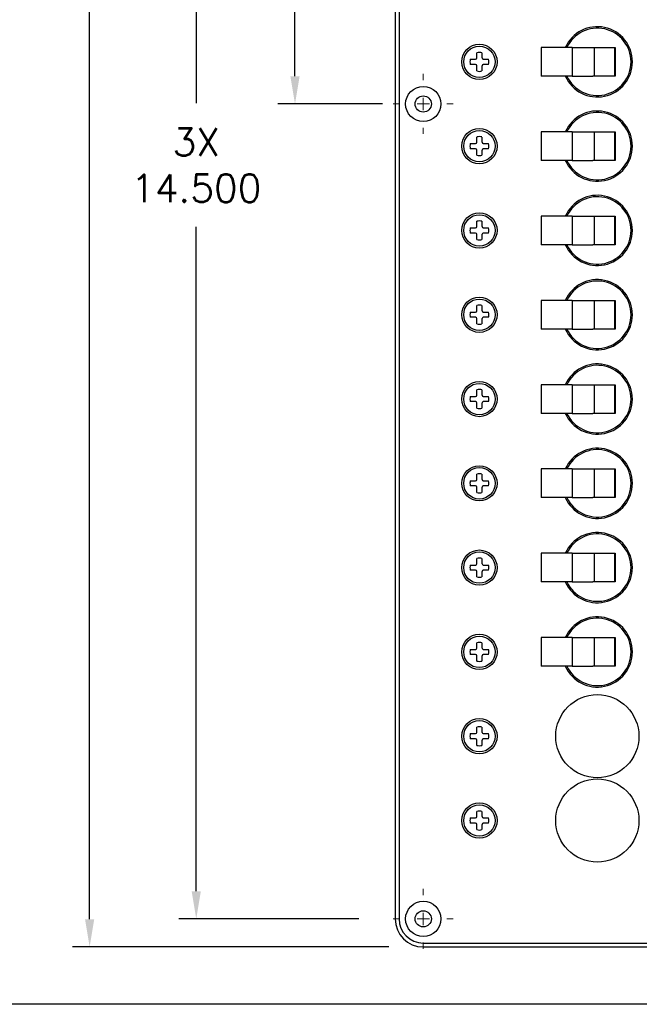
# Model space of a CAD drawing. Header units: inches. Extents: x 0 to 40.7, y 0 to 26.
# Tile 4 of 39: x 8.4 to 13.9, y 0.4 to 9.2. Entities that reach past the tile are written whole.
import ezdxf

# ---------------------------------------------------------------- set-up
doc = ezdxf.new("R2010")
doc.units = ezdxf.units.IN
doc.header["$LTSCALE"] = 0.5
doc.header["$MEASUREMENT"] = 0
doc.linetypes.add('CENTER', pattern=[2, 1.25, -0.25, 0.25, -0.25])
for name, color, linetype, lineweight in [('AM_7', 4, 'CENTER', 15), ('AM_REFDIM', 4, 'Continuous', 15), ('AM_VIS', 7, 'Continuous', 30)]:
    doc.layers.add(name, color=color, linetype=linetype, lineweight=lineweight)
doc.layers.add('FORMAT', color=112, linetype='Continuous')
doc.styles.get("Standard").update_dxf_attribs({"font": 'simplex.shx'})
doc.dimstyles.new('3PL NO CL$0', dxfattribs={"dimtxt": 0.1, "dimasz": 0.1, "dimexe": 0.0625, "dimexo": 0.125, "dimgap": 0.09, "dimtad": 0, "dimtih": 1, "dimtoh": 1, "dimdec": 3, "dimzin": 4, "dimdsep": 46, "dimtxsty": 'Standard', "dimcen": 0, "dimclrd": 256, "dimclre": 256, "dimclrt": 256, "dimadec": 0, "dimazin": 0, "dimtfac": 1, "dimtdec": 3, "dimtofl": 0, "dimtmove": 0, "dimatfit": 3, "dimfxl": 1, "dimtolj": 1, "dimtzin": 0, "dimarcsym": 0})

# ---------------------------------------------------------------- blocks, each defined once
blk = doc.blocks.new('*D2')
at = {"layer": 'AM_REFDIM', "lineweight": -2}
for p, q in [((11.6, 15.6663), (10.667, 15.6663)), ((10.8208, 15.4201), (10.8208, 12.7445)), ((10.8208, 8.6624), (10.8208, 11.645)), ((11.6, 8.4163), (10.667, 8.4163))]:
    blk.add_line(p, q, dxfattribs=at)
at = {"layer": 'AM_REFDIM'}
for points in [[(10.7798, 15.4201), (10.8618, 15.4201), (10.8208, 15.6663)], [(10.7798, 8.6624), (10.8618, 8.6624), (10.8208, 8.4163)]]:
    blk.add_solid(points, dxfattribs=at)
at = {"layer": 'Defpoints', "color": 0}
for p in [(11.9077, 15.6663), (10.8208, 8.4163), (11.9077, 8.4163)]:
    blk.add_point(p, dxfattribs=at)
at = {"layer": 'AM_REFDIM', "insert": (10.8208, 12.1947), "char_height": 0.24615, "attachment_point": 5}
blk.add_mtext('\\A1;2X\\P7.250', dxfattribs=at)
blk = doc.blocks.new('*D3')
at = {"layer": 'AM_REFDIM', "lineweight": -2}
for p, q in [((11.6, 15.6663), (9.788, 15.6663)), ((9.9418, 15.4201), (9.9418, 8.4223)), ((9.9418, 1.4124), (9.9418, 7.3228)), ((11.388, 1.1663), (9.788, 1.1663))]:
    blk.add_line(p, q, dxfattribs=at)
at = {"layer": 'AM_REFDIM'}
for points in [[(9.9008, 15.4201), (9.9829, 15.4201), (9.9418, 15.6663)], [(9.9008, 1.4124), (9.9829, 1.4124), (9.9418, 1.1663)]]:
    blk.add_solid(points, dxfattribs=at)
at = {"layer": 'Defpoints', "color": 0}
for p in [(11.9077, 15.6663), (9.9418, 1.1663), (11.6957, 1.1663)]:
    blk.add_point(p, dxfattribs=at)
at = {"layer": 'AM_REFDIM', "insert": (9.9418, 7.8725), "char_height": 0.24615, "attachment_point": 5}
blk.add_mtext('\\A1;3X\\P14.500', dxfattribs=at)
blk = doc.blocks.new('*D4')
at = {"layer": 'AM_REFDIM', "lineweight": -2}
for p, q in [((11.655, 15.9163), (8.8387, 15.9163)), ((8.9925, 15.6701), (8.9925, 10.3856)), ((8.9925, 1.1624), (8.9925, 9.6963)), ((11.655, 0.9163), (8.8387, 0.9163))]:
    blk.add_line(p, q, dxfattribs=at)
at = {"layer": 'AM_REFDIM'}
for points in [[(8.9515, 15.6701), (9.0335, 15.6701), (8.9925, 15.9163)], [(8.9515, 1.1624), (9.0335, 1.1624), (8.9925, 0.9163)]]:
    blk.add_solid(points, dxfattribs=at)
at = {"layer": 'Defpoints', "color": 0}
for p in [(11.9627, 15.9163), (8.9925, 0.9163), (11.9627, 0.9163)]:
    blk.add_point(p, dxfattribs=at)
at = {"layer": 'AM_REFDIM', "insert": (8.9925, 10.0409), "char_height": 0.24615, "attachment_point": 5}
blk.add_mtext('\\A1;15.00', dxfattribs=at)

msp = doc.modelspace()

# ---------------------------------------------------------------- linework, layer by layer
at = {"layer": 'AM_7'}
for p, q in [((11.9627, 8.6273), (11.9627, 8.6833)), ((11.6957, 8.4163), (11.7517, 8.4163)), ((11.9077, 8.4163), (12.0177, 8.4163)), ((11.9627, 8.3613), (11.9627, 8.4713)), ((12.1737, 8.4163), (12.2297, 8.4163)), ((11.9627, 8.1493), (11.9627, 8.2053)), ((11.9627, 1.3773), (11.9627, 1.4333)), ((11.6957, 1.1663), (11.7517, 1.1663)), ((11.9077, 1.1663), (12.0177, 1.1663)), ((11.9627, 1.1113), (11.9627, 1.2213)), ((12.1737, 1.1663), (12.2297, 1.1663)), ((11.9627, 0.8993), (11.9627, 0.9553))]:
    msp.add_line(p, q, dxfattribs=at)
at = {"layer": 'AM_VIS', "color": 72}
for p, q in [((11.7127, 15.6663), (11.7127, 1.1663)), ((11.7474, 15.6663), (11.7474, 1.1663)), ((11.9627, 0.9509), (31.4627, 0.9509)), ((11.9627, 0.9163), (31.4627, 0.9163))]:
    msp.add_line(p, q, dxfattribs=at)
at = {"layer": 'AM_VIS', "color": 33}
for p, q in [((12.4397, 8.8258), (12.4397, 8.8725)), ((12.4857, 8.8725), (12.4857, 8.8258)), ((12.3814, 8.8143), (12.4281, 8.8143)), ((12.4281, 8.7682), (12.3814, 8.7682)), ((12.4973, 8.8143), (12.544, 8.8143)), ((12.544, 8.7682), (12.4973, 8.7682)), ((12.4397, 8.71), (12.4397, 8.7567)), ((12.4857, 8.7567), (12.4857, 8.71)), ((12.3814, 8.0643), (12.4281, 8.0643)), ((12.4397, 8.0758), (12.4397, 8.1225)), ((12.4857, 8.1225), (12.4857, 8.0758)), ((12.4973, 8.0643), (12.544, 8.0643)), ((12.4281, 8.0182), (12.3814, 8.0182)), ((12.4397, 7.96), (12.4397, 8.0067)), ((12.4857, 8.0067), (12.4857, 7.96)), ((12.544, 8.0182), (12.4973, 8.0182)), ((12.4397, 7.3258), (12.4397, 7.3725)), ((12.4857, 7.3725), (12.4857, 7.3258)), ((12.3814, 7.3143), (12.4281, 7.3143)), ((12.4973, 7.3143), (12.544, 7.3143)), ((12.4281, 7.2682), (12.3814, 7.2682)), ((12.4397, 7.21), (12.4397, 7.2567)), ((12.4857, 7.2567), (12.4857, 7.21)), ((12.544, 7.2682), (12.4973, 7.2682)), ((12.4397, 6.5758), (12.4397, 6.6225)), ((12.4857, 6.6225), (12.4857, 6.5758)), ((12.3814, 6.5643), (12.4281, 6.5643)), ((12.4281, 6.5182), (12.3814, 6.5182)), ((12.4397, 6.46), (12.4397, 6.5067)), ((12.4857, 6.5067), (12.4857, 6.46)), ((12.4973, 6.5643), (12.544, 6.5643)), ((12.544, 6.5182), (12.4973, 6.5182)), ((12.4397, 5.8258), (12.4397, 5.8725)), ((12.4857, 5.8725), (12.4857, 5.8258)), ((12.3814, 5.8143), (12.4281, 5.8143)), ((12.4973, 5.8143), (12.544, 5.8143)), ((12.4281, 5.7682), (12.3814, 5.7682)), ((12.4397, 5.71), (12.4397, 5.7567)), ((12.4857, 5.7567), (12.4857, 5.71)), ((12.544, 5.7682), (12.4973, 5.7682)), ((12.4397, 5.0758), (12.4397, 5.1225)), ((12.4857, 5.1225), (12.4857, 5.0758)), ((12.3814, 5.0643), (12.4281, 5.0643)), ((12.4281, 5.0182), (12.3814, 5.0182)), ((12.4397, 4.96), (12.4397, 5.0067)), ((12.4857, 5.0067), (12.4857, 4.96)), ((12.4973, 5.0643), (12.544, 5.0643)), ((12.544, 5.0182), (12.4973, 5.0182)), ((12.3814, 4.3143), (12.4281, 4.3143)), ((12.4397, 4.3258), (12.4397, 4.3725)), ((12.4857, 4.3725), (12.4857, 4.3258)), ((12.4973, 4.3143), (12.544, 4.3143)), ((12.4281, 4.2682), (12.3814, 4.2682)), ((12.4397, 4.21), (12.4397, 4.2567)), ((12.4857, 4.2567), (12.4857, 4.21)), ((12.544, 4.2682), (12.4973, 4.2682)), ((12.4397, 3.5758), (12.4397, 3.6225)), ((12.4857, 3.6225), (12.4857, 3.5758)), ((12.3814, 3.5643), (12.4281, 3.5643)), ((12.4281, 3.5182), (12.3814, 3.5182)), ((12.4397, 3.46), (12.4397, 3.5067)), ((12.4857, 3.5067), (12.4857, 3.46)), ((12.4973, 3.5643), (12.544, 3.5643)), ((12.544, 3.5182), (12.4973, 3.5182)), ((12.3814, 2.8143), (12.4281, 2.8143)), ((12.4397, 2.8258), (12.4397, 2.8725)), ((12.4857, 2.8725), (12.4857, 2.8258)), ((12.4973, 2.8143), (12.544, 2.8143)), ((12.4281, 2.7682), (12.3814, 2.7682)), ((12.4397, 2.71), (12.4397, 2.7567)), ((12.4857, 2.7567), (12.4857, 2.71)), ((12.544, 2.7682), (12.4973, 2.7682)), ((12.4397, 2.0758), (12.4397, 2.1225)), ((12.4857, 2.1225), (12.4857, 2.0758)), ((12.3814, 2.0643), (12.4281, 2.0643)), ((12.4281, 2.0182), (12.3814, 2.0182)), ((12.4973, 2.0643), (12.544, 2.0643)), ((12.544, 2.0182), (12.4973, 2.0182)), ((12.4397, 1.96), (12.4397, 2.0067)), ((12.4857, 2.0067), (12.4857, 1.96))]:
    msp.add_line(p, q, dxfattribs=at)
at = {"layer": 'AM_VIS', "color": 171}
for p, q in [((13.0127, 8.9188), (13.0127, 8.6638)), ((13.2875, 8.9188), (13.0127, 8.9188)), ((13.2875, 8.9188), (13.3704, 8.9188)), ((13.2875, 8.9188), (13.2875, 8.6638)), ((13.3704, 8.9188), (13.4731, 8.9188)), ((13.4731, 8.9188), (13.6723, 8.9188)), ((13.4852, 8.9188), (13.4852, 8.6638)), ((13.6663, 8.9188), (13.6663, 8.6638)), ((13.6723, 8.9188), (13.6723, 8.6638)), ((13.2875, 8.6638), (13.0127, 8.6638)), ((13.2875, 8.6638), (13.3704, 8.6638)), ((13.3704, 8.6638), (13.4731, 8.6638)), ((13.6723, 8.6638), (13.4731, 8.6638)), ((13.0127, 8.1688), (13.0127, 7.9138)), ((13.2875, 8.1688), (13.0127, 8.1688)), ((13.2875, 8.1688), (13.3704, 8.1688)), ((13.2875, 8.1688), (13.2875, 7.9138)), ((13.3704, 8.1688), (13.4731, 8.1688)), ((13.4731, 8.1688), (13.6723, 8.1688)), ((13.4852, 8.1688), (13.4852, 7.9138)), ((13.6663, 8.1688), (13.6663, 7.9138)), ((13.6723, 8.1688), (13.6723, 7.9138)), ((13.2875, 7.9138), (13.0127, 7.9138)), ((13.2875, 7.9138), (13.3704, 7.9138)), ((13.3704, 7.9138), (13.4731, 7.9138)), ((13.6723, 7.9138), (13.4731, 7.9138))]:
    msp.add_line(p, q, dxfattribs=at)
at = {"layer": 'AM_VIS', "color": 181}
for p, q in [((13.0127, 7.4188), (13.0127, 7.1638)), ((13.2875, 7.4188), (13.0127, 7.4188)), ((13.2875, 7.4188), (13.3704, 7.4188)), ((13.2875, 7.4188), (13.2875, 7.1638)), ((13.3704, 7.4188), (13.4731, 7.4188)), ((13.4731, 7.4188), (13.6723, 7.4188)), ((13.4852, 7.4188), (13.4852, 7.1638)), ((13.6663, 7.4188), (13.6663, 7.1638)), ((13.6723, 7.4188), (13.6723, 7.1638)), ((13.2875, 7.1638), (13.0127, 7.1638)), ((13.2875, 7.1638), (13.3704, 7.1638)), ((13.3704, 7.1638), (13.4731, 7.1638)), ((13.6723, 7.1638), (13.4731, 7.1638)), ((13.0127, 6.6688), (13.0127, 6.4138)), ((13.2875, 6.6688), (13.0127, 6.6688)), ((13.2875, 6.6688), (13.3704, 6.6688)), ((13.2875, 6.6688), (13.2875, 6.4138)), ((13.3704, 6.6688), (13.4731, 6.6688)), ((13.4731, 6.6688), (13.6723, 6.6688)), ((13.4852, 6.6688), (13.4852, 6.4138)), ((13.6663, 6.6688), (13.6663, 6.4138)), ((13.6723, 6.6688), (13.6723, 6.4138)), ((13.2875, 6.4138), (13.0127, 6.4138)), ((13.2875, 6.4138), (13.3704, 6.4138)), ((13.3704, 6.4138), (13.4731, 6.4138)), ((13.6723, 6.4138), (13.4731, 6.4138)), ((13.0127, 5.9188), (13.0127, 5.6638)), ((13.2875, 5.9188), (13.0127, 5.9188)), ((13.2875, 5.9188), (13.3704, 5.9188)), ((13.2875, 5.9188), (13.2875, 5.6638)), ((13.3704, 5.9188), (13.4731, 5.9188)), ((13.4731, 5.9188), (13.6723, 5.9188)), ((13.4852, 5.9188), (13.4852, 5.6638)), ((13.6663, 5.9188), (13.6663, 5.6638)), ((13.6723, 5.9188), (13.6723, 5.6638)), ((13.2875, 5.6638), (13.0127, 5.6638)), ((13.2875, 5.6638), (13.3704, 5.6638)), ((13.3704, 5.6638), (13.4731, 5.6638)), ((13.6723, 5.6638), (13.4731, 5.6638))]:
    msp.add_line(p, q, dxfattribs=at)
at = {"layer": 'AM_VIS', "color": 201}
for p, q in [((13.0127, 5.1688), (13.0127, 4.9138)), ((13.2875, 5.1688), (13.0127, 5.1688)), ((13.2875, 5.1688), (13.3704, 5.1688)), ((13.2875, 5.1688), (13.2875, 4.9138)), ((13.3704, 5.1688), (13.4731, 5.1688)), ((13.4731, 5.1688), (13.6723, 5.1688)), ((13.4852, 5.1688), (13.4852, 4.9138)), ((13.6663, 5.1688), (13.6663, 4.9138)), ((13.6723, 5.1688), (13.6723, 4.9138)), ((13.2875, 4.9138), (13.0127, 4.9138)), ((13.2875, 4.9138), (13.3704, 4.9138)), ((13.3704, 4.9138), (13.4731, 4.9138)), ((13.6723, 4.9138), (13.4731, 4.9138)), ((13.0127, 4.4188), (13.0127, 4.1638)), ((13.2875, 4.4188), (13.0127, 4.4188)), ((13.2875, 4.4188), (13.3704, 4.4188)), ((13.2875, 4.4188), (13.2875, 4.1638)), ((13.3704, 4.4188), (13.4731, 4.4188)), ((13.4731, 4.4188), (13.6723, 4.4188)), ((13.4852, 4.4188), (13.4852, 4.1638)), ((13.6663, 4.4188), (13.6663, 4.1638)), ((13.6723, 4.4188), (13.6723, 4.1638)), ((13.2875, 4.1638), (13.0127, 4.1638)), ((13.2875, 4.1638), (13.3704, 4.1638)), ((13.3704, 4.1638), (13.4731, 4.1638)), ((13.6723, 4.1638), (13.4731, 4.1638)), ((13.0127, 3.6688), (13.0127, 3.4138)), ((13.2875, 3.6688), (13.0127, 3.6688)), ((13.2875, 3.6688), (13.3704, 3.6688)), ((13.2875, 3.6688), (13.2875, 3.4138)), ((13.3704, 3.6688), (13.4731, 3.6688)), ((13.4731, 3.6688), (13.6723, 3.6688)), ((13.4852, 3.6688), (13.4852, 3.4138)), ((13.6663, 3.6688), (13.6663, 3.4138)), ((13.6723, 3.6688), (13.6723, 3.4138)), ((13.2875, 3.4138), (13.0127, 3.4138)), ((13.2875, 3.4138), (13.3704, 3.4138)), ((13.3704, 3.4138), (13.4731, 3.4138)), ((13.6723, 3.4138), (13.4731, 3.4138))]:
    msp.add_line(p, q, dxfattribs=at)
at = {"layer": 'AM_VIS', "color": 72}
for centre, radius in [((12.4627, 8.7913), 0.157), ((11.9627, 8.4163), 0.157), ((11.9627, 8.4163), 0.072), ((12.4627, 8.0413), 0.157), ((12.4627, 7.2913), 0.157), ((12.4627, 6.5413), 0.157), ((12.4627, 5.7913), 0.157), ((12.4627, 5.0413), 0.157), ((12.4627, 4.2913), 0.157), ((12.4627, 3.5413), 0.157), ((12.4627, 2.7913), 0.157), ((12.4627, 2.0413), 0.157), ((11.9627, 1.1663), 0.157), ((11.9627, 1.1663), 0.072)]:
    msp.add_circle(centre, radius, dxfattribs=at)
at = {"layer": 'AM_VIS', "color": 33}
for centre in [(12.4627, 8.7913), (12.4627, 8.0413), (12.4627, 7.2913), (12.4627, 6.5413), (12.4627, 5.7913), (12.4627, 5.0413), (12.4627, 4.2913), (12.4627, 3.5413), (12.4627, 2.7913), (12.4627, 2.0413)]:
    msp.add_circle(centre, 0.1395, dxfattribs=at)
at = {"layer": 'AM_VIS', "color": 150}
for centre in [(13.5127, 2.7913), (13.5127, 2.0413)]:
    msp.add_circle(centre, 0.37, dxfattribs=at)
at = {"layer": 'AM_VIS', "color": 72}
for centre, radius, start, end in [((13.5127, 8.7913), 0.3125, 204.07926, 155.92074), ((13.5127, 8.0413), 0.3125, 204.07926, 155.92074), ((13.5127, 7.2913), 0.3125, 204.07926, 155.92074), ((13.5127, 6.5413), 0.3125, 204.07926, 155.92074), ((13.5127, 5.7913), 0.3125, 204.07926, 155.92074), ((13.5127, 5.0413), 0.3125, 204.07926, 155.92074), ((13.5127, 4.2913), 0.3125, 204.07926, 155.92074), ((13.5127, 3.5413), 0.3125, 204.07926, 155.92074), ((11.9627, 1.1663), 0.25, 180, 270), ((11.9627, 1.1663), 0.2153, 180, 270)]:
    msp.add_arc(centre, radius, start, end, dxfattribs=at)
at = {"layer": 'AM_VIS', "color": 171}
for centre in [(13.5127, 8.7913), (13.5127, 8.0413)]:
    msp.add_arc(centre, 0.3, 205.15066, 154.84934, dxfattribs=at)
at = {"layer": 'AM_VIS', "color": 33}
for centre, radius, start, end in [((12.4627, 8.7913), 0.0845, 74.17338, 105.82662), ((12.4627, 8.7913), 0.0845, 164.17338, 195.82662), ((12.4281, 8.8258), 0.0115, 270, 0), ((12.4281, 8.7567), 0.0115, 0, 90), ((12.4973, 8.8258), 0.0115, 180, 270), ((12.4973, 8.7567), 0.0115, 90, 180), ((12.4627, 8.7913), 0.0845, 344.17338, 15.82662), ((12.4627, 8.7913), 0.0845, 254.17338, 285.82662), ((12.4627, 8.0413), 0.0845, 164.17338, 195.82662), ((12.4281, 8.0758), 0.0115, 270, 0), ((12.4627, 8.0413), 0.0845, 74.17338, 105.82662), ((12.4973, 8.0758), 0.0115, 180, 270), ((12.4627, 8.0413), 0.0845, 344.17338, 15.82662), ((12.4281, 8.0067), 0.0115, 0, 90), ((12.4973, 8.0067), 0.0115, 90, 180), ((12.4627, 8.0413), 0.0845, 254.17338, 285.82662), ((12.4627, 7.2913), 0.0845, 74.17338, 105.82662), ((12.4627, 7.2913), 0.0845, 164.17338, 195.82662), ((12.4281, 7.3258), 0.0115, 270, 0), ((12.4973, 7.3258), 0.0115, 180, 270), ((12.4627, 7.2913), 0.0845, 344.17338, 15.82662), ((12.4281, 7.2567), 0.0115, 0, 90), ((12.4627, 7.2913), 0.0845, 254.17338, 285.82662), ((12.4973, 7.2567), 0.0115, 90, 180), ((12.4281, 6.5758), 0.0115, 270, 0), ((12.4627, 6.5413), 0.0845, 74.17338, 105.82662), ((12.4973, 6.5758), 0.0115, 180, 270), ((12.4627, 6.5413), 0.0845, 164.17338, 195.82662), ((12.4281, 6.5067), 0.0115, 0, 90), ((12.4973, 6.5067), 0.0115, 90, 180), ((12.4627, 6.5413), 0.0845, 344.17338, 15.82662), ((12.4627, 6.5413), 0.0845, 254.17338, 285.82662), ((12.4627, 5.7913), 0.0845, 74.17338, 105.82662), ((12.4627, 5.7913), 0.0845, 164.17338, 195.82662), ((12.4281, 5.8258), 0.0115, 270, 0), ((12.4973, 5.8258), 0.0115, 180, 270), ((12.4627, 5.7913), 0.0845, 344.17338, 15.82662), ((12.4281, 5.7567), 0.0115, 0, 90), ((12.4627, 5.7913), 0.0845, 254.17338, 285.82662), ((12.4973, 5.7567), 0.0115, 90, 180), ((12.4627, 5.0413), 0.0845, 74.17338, 105.82662), ((12.4627, 5.0413), 0.0845, 164.17338, 195.82662), ((12.4281, 5.0758), 0.0115, 270, 0), ((12.4281, 5.0067), 0.0115, 0, 90), ((12.4973, 5.0758), 0.0115, 180, 270), ((12.4973, 5.0067), 0.0115, 90, 180), ((12.4627, 5.0413), 0.0845, 344.17338, 15.82662), ((12.4627, 5.0413), 0.0845, 254.17338, 285.82662), ((12.4627, 4.2913), 0.0845, 164.17338, 195.82662), ((12.4281, 4.3258), 0.0115, 270, 0), ((12.4627, 4.2913), 0.0845, 74.17338, 105.82662), ((12.4973, 4.3258), 0.0115, 180, 270), ((12.4627, 4.2913), 0.0845, 344.17338, 15.82662), ((12.4281, 4.2567), 0.0115, 0, 90), ((12.4627, 4.2913), 0.0845, 254.17338, 285.82662), ((12.4973, 4.2567), 0.0115, 90, 180), ((12.4627, 3.5413), 0.0845, 74.17338, 105.82662), ((12.4627, 3.5413), 0.0845, 164.17338, 195.82662), ((12.4281, 3.5758), 0.0115, 270, 0), ((12.4281, 3.5067), 0.0115, 0, 90), ((12.4973, 3.5758), 0.0115, 180, 270), ((12.4973, 3.5067), 0.0115, 90, 180), ((12.4627, 3.5413), 0.0845, 344.17338, 15.82662), ((12.4627, 3.5413), 0.0845, 254.17338, 285.82662), ((12.4627, 2.7913), 0.0845, 164.17338, 195.82662), ((12.4281, 2.8258), 0.0115, 270, 0), ((12.4627, 2.7913), 0.0845, 74.17338, 105.82662), ((12.4973, 2.8258), 0.0115, 180, 270), ((12.4627, 2.7913), 0.0845, 344.17338, 15.82662), ((12.4281, 2.7567), 0.0115, 0, 90), ((12.4973, 2.7567), 0.0115, 90, 180), ((12.4627, 2.7913), 0.0845, 254.17338, 285.82662), ((12.4627, 2.0413), 0.0845, 74.17338, 105.82662), ((12.4627, 2.0413), 0.0845, 164.17338, 195.82662), ((12.4281, 2.0758), 0.0115, 270, 0), ((12.4281, 2.0067), 0.0115, 0, 90), ((12.4973, 2.0758), 0.0115, 180, 270), ((12.4973, 2.0067), 0.0115, 90, 180), ((12.4627, 2.0413), 0.0845, 344.17338, 15.82662), ((12.4627, 2.0413), 0.0845, 254.17338, 285.82662)]:
    msp.add_arc(centre, radius, start, end, dxfattribs=at)
at = {"layer": 'AM_VIS', "color": 181}
for centre in [(13.5127, 7.2913), (13.5127, 6.5413), (13.5127, 5.7913)]:
    msp.add_arc(centre, 0.3, 205.15066, 154.84934, dxfattribs=at)
at = {"layer": 'AM_VIS', "color": 201}
for centre in [(13.5127, 5.0413), (13.5127, 4.2913), (13.5127, 3.5413)]:
    msp.add_arc(centre, 0.3, 205.15066, 154.84934, dxfattribs=at)
at = {"layer": 'FORMAT'}
msp.add_line((40.7453, 0.4062), (0, 0.4062), dxfattribs=at)

# ---------------------------------------------------------------- dimensions: what is measured, and where the dimension line sits
at = {"layer": 'AM_REFDIM'}
dim = msp.add_linear_dim(base=(8.9925, 0.9163), p1=(11.9627, 15.9163), p2=(11.9627, 0.9163), angle=90, dimstyle='3PL NO CL$0', override={"dimscale": 2.461538, "dimdec": 2, "dimlfac": 1}, dxfattribs=at)
dim.commit()
dim.dimension.update_dxf_attribs({"geometry": '*D4', "text_midpoint": (8.9925, 10.0409), "dimtype": 128})
for base, p2, text, picture, middle in [((9.9418, 1.1663), (11.6957, 1.1663), '3X\\P<>', '*D3', (9.9418, 7.8725)), ((10.8208, 8.4163), (11.9077, 8.4163), '2X\\P<>', '*D2', (10.8208, 12.1947))]:
    dim = msp.add_linear_dim(base=base, p1=(11.9077, 15.6663), p2=p2, angle=90, text=text, dimstyle='3PL NO CL$0', override={"dimscale": 2.461538, "dimlfac": 1}, dxfattribs=at)
    dim.commit()
    dim.dimension.update_dxf_attribs({"geometry": picture, "text_midpoint": middle, "dimtype": 128})

doc.saveas('drawing.dxf')
